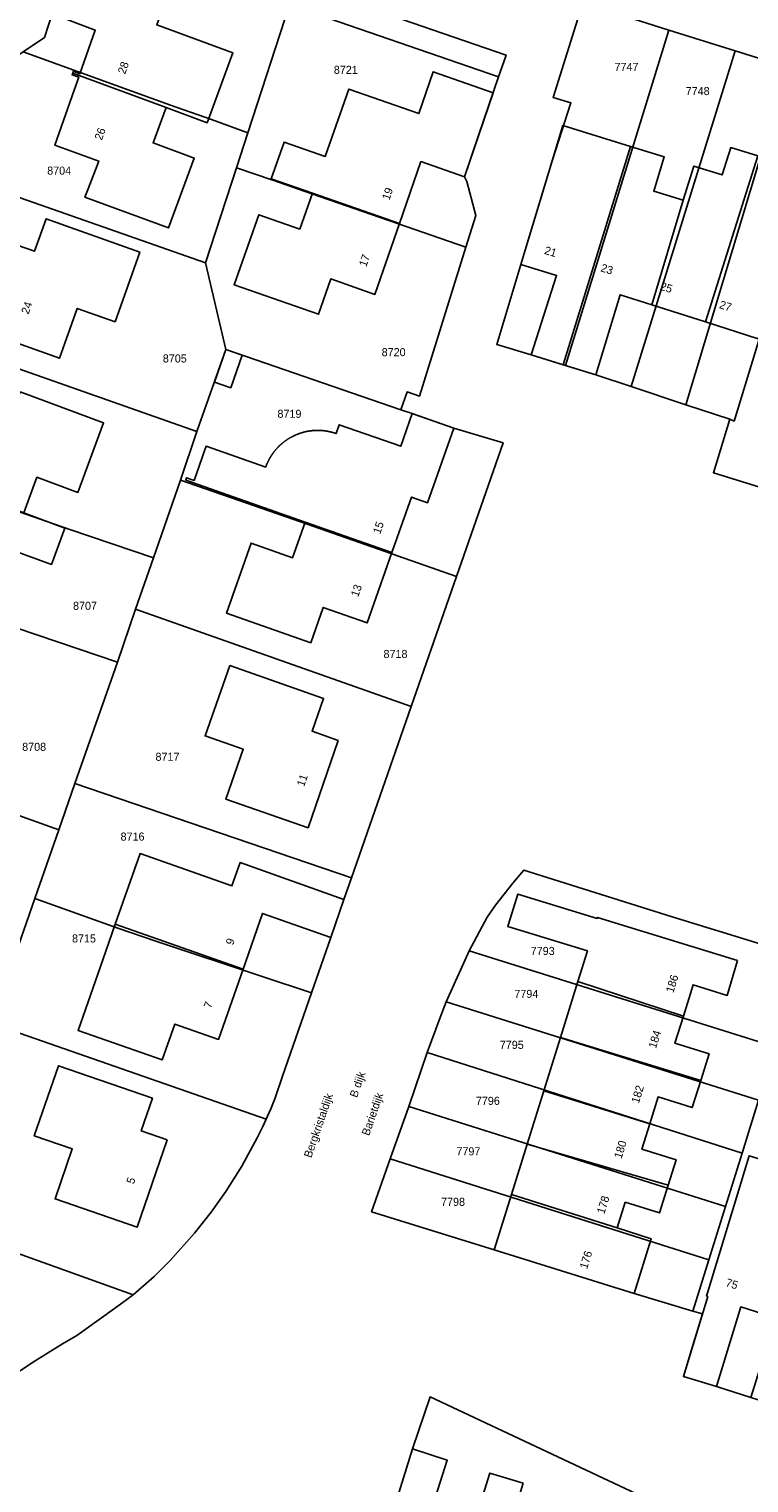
# Model space of a CAD drawing. Header units: metres. Extents: x 91564 to 92566, y 393362 to 394362.
# Tile 69 of 86: x 92384 to 92447, y 393612 to 393739. Entities that reach past the tile are written whole.
import ezdxf

# ---------------------------------------------------------------- set-up
doc = ezdxf.new("R2010")
doc.units = ezdxf.units.M
for name, color, linetype in [('ADRES', 1, 'CONTINUOUS'), ('PAND', 1, 'CONTINUOUS'), ('PERCEEL', 7, 'CONTINUOUS'), ('PERCEELNUMMER', 7, 'CONTINUOUS')]:
    doc.layers.add(name, color=color, linetype=linetype)

msp = doc.modelspace()

# ---------------------------------------------------------------- linework, layer by layer
at = {"layer": 'PAND'}
for points in [[(92388.211, 393734.951), (92396.335, 393731.952), (92399.899, 393730.636), (92402.137, 393736.696), (92395.523, 393739.138), (92397.241, 393743.791), (92389.033, 393746.822), (92386.909, 393741.071), (92387.21, 393740.96), (92387.345, 393741.326), (92388.292, 393740.976), (92387.773, 393739.569), (92390.17, 393738.684), (92388.838, 393734.891), (92388.266, 393735.102), (92388.211, 393734.951)], [(92396.335, 393731.952), (92388.211, 393734.951), (92388.154, 393734.794), (92388.732, 393734.588), (92388.334, 393733.456), (92386.654, 393728.672), (92390.472, 393727.306), (92389.54, 393724.89), (92389.262, 393724.17), (92396.533, 393721.486), (92398.773, 393727.556), (92395.199, 393728.875), (92396.335, 393731.952)], [(92422.288, 393725.93), (92424.792, 393733.242), (92419.56, 393735.064), (92418.316, 393731.431), (92412.216, 393733.556), (92410.176, 393727.701), (92406.588, 393728.951), (92405.473, 393725.75), (92409.052, 393724.503), (92416.628, 393721.863), (92418.499, 393727.257), (92422.288, 393725.93)], [(92436.71, 393728.572), (92430.826, 393730.39), (92427.186, 393718.32), (92430.291, 393717.357), (92428.076, 393710.46), (92430.86, 393709.606), (92436.71, 393728.572)], [(92441.311, 393723.893), (92438.746, 393724.686), (92439.665, 393727.657), (92436.71, 393728.572), (92430.86, 393709.606), (92433.713, 393708.73), (92435.838, 393715.687), (92438.567, 393714.816), (92441.311, 393723.893)], [(92447.794, 393727.75), (92445.445, 393728.476), (92444.71, 393726.097), (92442.23, 393726.864), (92441.311, 393723.893), (92438.567, 393714.816), (92443.236, 393713.327), (92447.794, 393727.75)], [(92450.208, 393718.797), (92450.864, 393720.918), (92448.428, 393721.671), (92450.088, 393727.04), (92447.794, 393727.75), (92443.236, 393713.327), (92447.82, 393711.864), (92450.208, 393718.797)], [(92416.628, 393721.863), (92409.052, 393724.503), (92407.97, 393721.396), (92404.391, 393722.643), (92402.263, 393716.533), (92409.582, 393713.984), (92410.65, 393717.053), (92414.495, 393715.714), (92416.628, 393721.863)], [(92382.635, 393720.261), (92379.962, 393712.684), (92387.059, 393710.167), (92388.597, 393714.502), (92391.895, 393713.332), (92394.045, 393719.392), (92385.893, 393722.284), (92384.892, 393719.462), (92382.635, 393720.261)], [(92400.534, 393708.088), (92401.949, 393707.594), (92402.94, 393710.428), (92401.524, 393710.92), (92400.534, 393708.088)], [(92383.627, 393707.236), (92382.483, 393704.138), (92378.703, 393705.496), (92376.588, 393699.442), (92383.955, 393696.721), (92385.098, 393699.817), (92388.663, 393698.5), (92390.897, 393704.551), (92383.627, 393707.236)], [(92421.35, 393704.1), (92417.889, 393705.301), (92417.738, 393705.353), (92416.746, 393702.523), (92411.38, 393704.385), (92411.112, 393703.621), (92411.092, 393703.628), (92411.072, 393703.635), (92411.053, 393703.642), (92411.033, 393703.648), (92411.013, 393703.655), (92410.993, 393703.661), (92410.973, 393703.668), (92410.953, 393703.674), (92410.933, 393703.68), (92410.913, 393703.686), (92410.893, 393703.692), (92410.873, 393703.698), (92410.853, 393703.704), (92410.833, 393703.71), (92410.812, 393703.716), (92410.792, 393703.721), (92410.772, 393703.727), (92410.752, 393703.732), (92410.731, 393703.738), (92410.711, 393703.743), (92410.691, 393703.748), (92410.671, 393703.753), (92410.65, 393703.758), (92410.63, 393703.763), (92410.609, 393703.768), (92410.589, 393703.773), (92410.569, 393703.777), (92410.548, 393703.782), (92410.528, 393703.786), (92410.507, 393703.791), (92410.487, 393703.795), (92410.466, 393703.799), (92410.446, 393703.803), (92410.425, 393703.807), (92410.404, 393703.811), (92410.384, 393703.815), (92410.363, 393703.819), (92410.343, 393703.823), (92410.322, 393703.826), (92410.301, 393703.83), (92410.281, 393703.833), (92410.26, 393703.836), (92410.239, 393703.84), (92410.218, 393703.843), (92410.198, 393703.846), (92410.177, 393703.849), (92410.156, 393703.851), (92410.135, 393703.854), (92410.115, 393703.857), (92410.094, 393703.859), (92410.073, 393703.862), (92410.052, 393703.864), (92410.031, 393703.867), (92410.011, 393703.869), (92409.99, 393703.871), (92409.969, 393703.873), (92409.948, 393703.875), (92409.927, 393703.877), (92409.906, 393703.878), (92409.885, 393703.88), (92409.864, 393703.882), (92409.843, 393703.883), (92409.823, 393703.885), (92409.802, 393703.886), (92409.781, 393703.887), (92409.76, 393703.888), (92409.739, 393703.889), (92409.718, 393703.89), (92409.697, 393703.891), (92409.676, 393703.892), (92409.655, 393703.892), (92409.634, 393703.893), (92409.613, 393703.893), (92409.592, 393703.894), (92409.571, 393703.894), (92409.55, 393703.894), (92409.529, 393703.894), (92409.508, 393703.894), (92409.487, 393703.894), (92409.467, 393703.894), (92409.446, 393703.894), (92409.425, 393703.894), (92409.404, 393703.893), (92409.383, 393703.893), (92409.362, 393703.892), (92409.341, 393703.891), (92409.32, 393703.89), (92409.299, 393703.89), (92409.278, 393703.889), (92409.257, 393703.888), (92409.236, 393703.886), (92409.215, 393703.885), (92409.194, 393703.884), (92409.173, 393703.882), (92409.153, 393703.881), (92409.132, 393703.879), (92409.111, 393703.877), (92409.09, 393703.876), (92409.069, 393703.874), (92409.048, 393703.872), (92409.027, 393703.87), (92409.006, 393703.867), (92408.986, 393703.865), (92408.965, 393703.863), (92408.944, 393703.86), (92408.923, 393703.858), (92408.902, 393703.855), (92408.882, 393703.852), (92408.861, 393703.85), (92408.84, 393703.847), (92408.819, 393703.844), (92408.799, 393703.841), (92408.778, 393703.838), (92408.757, 393703.834), (92408.737, 393703.831), (92408.716, 393703.827), (92408.695, 393703.824), (92408.675, 393703.82), (92408.654, 393703.817), (92408.633, 393703.813), (92408.613, 393703.809), (92408.592, 393703.805), (92408.572, 393703.801), (92408.551, 393703.797), (92408.531, 393703.792), (92408.51, 393703.788), (92408.49, 393703.784), (92408.469, 393703.779), (92408.449, 393703.774), (92408.428, 393703.77), (92408.408, 393703.765), (92408.387, 393703.76), (92408.367, 393703.755), (92408.347, 393703.75), (92408.326, 393703.745), (92408.306, 393703.74), (92408.286, 393703.734), (92408.266, 393703.729), (92408.245, 393703.723), (92408.225, 393703.718), (92408.205, 393703.712), (92408.185, 393703.706), (92408.165, 393703.701), (92408.145, 393703.695), (92408.125, 393703.689), (92408.105, 393703.683), (92408.085, 393703.676), (92408.065, 393703.67), (92408.045, 393703.664), (92408.025, 393703.657), (92408.005, 393703.651), (92407.985, 393703.644), (92407.965, 393703.637), (92407.945, 393703.63), (92407.925, 393703.624), (92407.906, 393703.617), (92407.886, 393703.61), (92407.866, 393703.602), (92407.847, 393703.595), (92407.827, 393703.588), (92407.807, 393703.58), (92407.788, 393703.573), (92407.768, 393703.565), (92407.749, 393703.558), (92407.729, 393703.55), (92407.71, 393703.542), (92407.69, 393703.534), (92407.671, 393703.526), (92407.652, 393703.518), (92407.632, 393703.51), (92407.613, 393703.502), (92407.594, 393703.493), (92407.575, 393703.485), (92407.556, 393703.476), (92407.536, 393703.468), (92407.517, 393703.459), (92407.498, 393703.45), (92407.479, 393703.441), (92407.46, 393703.432), (92407.442, 393703.423), (92407.423, 393703.414), (92407.404, 393703.405), (92407.385, 393703.396), (92407.366, 393703.387), (92407.348, 393703.377), (92407.329, 393703.368), (92407.31, 393703.358), (92407.292, 393703.348), (92407.273, 393703.339), (92407.255, 393703.329), (92407.236, 393703.319), (92407.218, 393703.309), (92407.199, 393703.299), (92407.181, 393703.289), (92407.163, 393703.278), (92407.144, 393703.268), (92407.126, 393703.258), (92407.108, 393703.247), (92407.09, 393703.237), (92407.072, 393703.226), (92407.054, 393703.215), (92407.036, 393703.205), (92407.018, 393703.194), (92407, 393703.183), (92406.982, 393703.172), (92406.965, 393703.161), (92406.947, 393703.15), (92406.929, 393703.138), (92406.911, 393703.127), (92406.894, 393703.116), (92406.876, 393703.104), (92406.859, 393703.093), (92406.841, 393703.081), (92406.824, 393703.069), (92406.807, 393703.057), (92406.789, 393703.046), (92406.772, 393703.034), (92406.755, 393703.022), (92406.738, 393703.01), (92406.721, 393702.997), (92406.704, 393702.985), (92406.687, 393702.973), (92406.67, 393702.96), (92406.653, 393702.948), (92406.636, 393702.935), (92406.62, 393702.923), (92406.603, 393702.91), (92406.586, 393702.897), (92406.57, 393702.885), (92406.553, 393702.872), (92406.537, 393702.859), (92406.52, 393702.846), (92406.504, 393702.833), (92406.488, 393702.819), (92406.471, 393702.806), (92406.455, 393702.793), (92406.439, 393702.779), (92406.423, 393702.766), (92406.407, 393702.752), (92406.391, 393702.739), (92406.375, 393702.725), (92406.359, 393702.711), (92406.344, 393702.698), (92406.328, 393702.684), (92406.312, 393702.67), (92406.297, 393702.656), (92406.281, 393702.642), (92406.266, 393702.628), (92406.25, 393702.613), (92406.235, 393702.599), (92406.22, 393702.585), (92406.205, 393702.57), (92406.189, 393702.556), (92406.174, 393702.541), (92406.159, 393702.527), (92406.144, 393702.512), (92406.13, 393702.497), (92406.115, 393702.482), (92406.1, 393702.467), (92406.085, 393702.453), (92406.071, 393702.438), (92406.056, 393702.422), (92406.042, 393702.407), (92406.027, 393702.392), (92406.013, 393702.377), (92405.998, 393702.362), (92405.984, 393702.346), (92405.97, 393702.331), (92405.956, 393702.315), (92405.942, 393702.3), (92405.928, 393702.284), (92405.914, 393702.268), (92405.9, 393702.253), (92405.887, 393702.237), (92405.873, 393702.221), (92405.859, 393702.205), (92405.846, 393702.189), (92405.832, 393702.173), (92405.819, 393702.157), (92405.805, 393702.141), (92405.792, 393702.124), (92405.779, 393702.108), (92405.766, 393702.092), (92405.753, 393702.075), (92405.74, 393702.059), (92405.727, 393702.042), (92405.714, 393702.026), (92405.701, 393702.009), (92405.689, 393701.993), (92405.676, 393701.976), (92405.664, 393701.959), (92405.651, 393701.942), (92405.639, 393701.925), (92405.626, 393701.908), (92405.614, 393701.891), (92405.602, 393701.874), (92405.59, 393701.857), (92405.578, 393701.84), (92405.566, 393701.823), (92405.554, 393701.806), (92405.542, 393701.788), (92405.53, 393701.771), (92405.519, 393701.753), (92405.507, 393701.736), (92405.496, 393701.718), (92405.484, 393701.701), (92405.473, 393701.683), (92405.462, 393701.666), (92405.451, 393701.648), (92405.439, 393701.63), (92405.428, 393701.612), (92405.417, 393701.594), (92405.407, 393701.576), (92405.396, 393701.558), (92405.385, 393701.54), (92405.374, 393701.522), (92405.364, 393701.504), (92405.353, 393701.486), (92405.343, 393701.468), (92405.333, 393701.45), (92405.322, 393701.431), (92405.312, 393701.413), (92405.302, 393701.395), (92405.292, 393701.376), (92405.282, 393701.358), (92405.272, 393701.339), (92405.263, 393701.321), (92405.253, 393701.302), (92405.243, 393701.284), (92405.234, 393701.265), (92405.224, 393701.246), (92405.215, 393701.228), (92405.206, 393701.209), (92405.197, 393701.19), (92405.187, 393701.171), (92405.178, 393701.152), (92405.169, 393701.133), (92405.161, 393701.114), (92405.152, 393701.095), (92405.143, 393701.076), (92405.135, 393701.057), (92405.126, 393701.038), (92405.118, 393701.019), (92405.109, 393700.999), (92405.101, 393700.98), (92405.093, 393700.961), (92405.085, 393700.942), (92405.077, 393700.922), (92405.069, 393700.903), (92405.061, 393700.883), (92405.053, 393700.864), (92405.045, 393700.844), (92405.038, 393700.825), (92405.03, 393700.805), (92405.023, 393700.786), (92405.016, 393700.766), (92405.008, 393700.746), (92405.001, 393700.727), (92404.994, 393700.707), (92399.813, 393702.523), (92399.701, 393702.203), (92398.768, 393699.541), (92398.107, 393699.773), (92398.034, 393699.566), (92408.415, 393695.926), (92415.974, 393693.276), (92417.663, 393698.096), (92419.07, 393697.604), (92421.35, 393704.1)], [(92383.955, 393696.721), (92376.588, 393699.442), (92374.871, 393694.53), (92368.994, 393696.62), (92367.826, 393693.278), (92376.627, 393690.185), (92377.378, 393692.221), (92381.712, 393690.62), (92382.797, 393693.556), (92386.361, 393692.24), (92387.529, 393695.401), (92383.955, 393696.721)], [(92415.974, 393693.276), (92408.415, 393695.926), (92407.33, 393692.831), (92403.725, 393694.094), (92401.592, 393688.008), (92408.905, 393685.444), (92409.98, 393688.511), (92413.831, 393687.162), (92415.974, 393693.276)], [(92411.309, 393676.945), (92409.029, 393677.749), (92410.028, 393680.598), (92401.878, 393683.456), (92399.728, 393677.335), (92403.044, 393676.185), (92401.536, 393671.839), (92408.679, 393669.361), (92411.309, 393676.945)], [(92410.656, 393659.831), (92411.785, 393663.134), (92402.769, 393666.335), (92402.057, 393664.306), (92394.065, 393667.111), (92391.913, 393660.977), (92403.022, 393657.079), (92404.701, 393661.915), (92410.656, 393659.831)], [(92446.033, 393657.827), (92433.861, 393661.564), (92433.825, 393661.483), (92426.923, 393663.59), (92426.114, 393660.988), (92426.046, 393660.768), (92432.981, 393658.648), (92432.149, 393655.986), (92441.325, 393652.994), (92442.172, 393655.707), (92445.141, 393654.779), (92446.033, 393657.827)], [(92403.022, 393657.079), (92391.913, 393660.977), (92390.824, 393657.872), (92388.676, 393651.748), (92395.989, 393649.182), (92397.079, 393652.289), (92400.899, 393650.961), (92403.022, 393657.079)], [(92441.325, 393652.994), (92432.149, 393655.986), (92430.633, 393651.131), (92442.833, 393647.394), (92443.554, 393649.701), (92440.586, 393650.629), (92441.325, 393652.994)], [(92442.833, 393647.394), (92430.633, 393651.131), (92429.186, 393646.502), (92438.4, 393643.635), (92439.13, 393645.971), (92442.099, 393645.043), (92442.833, 393647.394)], [(92396.426, 393642.224), (92394.164, 393643.002), (92395.138, 393645.846), (92386.962, 393648.669), (92384.863, 393642.591), (92388.172, 393641.449), (92386.671, 393637.101), (92393.807, 393634.637), (92396.426, 393642.224)], [(92438.4, 393643.635), (92429.186, 393646.502), (92427.738, 393641.866), (92439.988, 393638.288), (92440.682, 393640.51), (92437.714, 393641.437), (92438.4, 393643.635)], [(92439.988, 393638.288), (92427.738, 393641.866), (92426.364, 393637.469), (92435.575, 393634.593), (92436.267, 393636.808), (92439.236, 393635.88), (92439.988, 393638.288)], [(92451.786, 393636.152), (92449.261, 393636.92), (92450.166, 393639.896), (92447.047, 393640.845), (92443.336, 393628.647), (92443.441, 393628.615), (92441.331, 393621.678), (92444.215, 393620.801), (92446.318, 393627.714), (92448.968, 393626.884), (92451.786, 393636.152)], [(92435.575, 393634.593), (92426.364, 393637.469), (92424.865, 393632.67), (92437.034, 393628.868), (92438.525, 393633.64), (92435.575, 393634.593)], [(92421.395, 393609.978), (92419.549, 393610.573), (92420.78, 393614.389), (92417.752, 393615.366), (92413.693, 393602.311), (92418.474, 393600.844), (92421.395, 393609.978)], [(92427.376, 393612.383), (92424.501, 393613.265), (92423.261, 393609.376), (92421.395, 393609.978), (92418.474, 393600.844), (92423.396, 393599.333), (92427.376, 393612.383)]]:
    msp.add_lwpolyline(points, dxfattribs=at)
at = {"layer": 'PERCEEL'}
for points in [[(92388.886, 393747.144), (92388.205, 393745.16), (92386.875, 393741.56), (92385.764, 393738.054), (92383.895, 393736.787), (92396.713, 393732.161), (92400.288, 393730.905), (92403.45, 393729.769), (92407.072, 393740.885), (92388.886, 393747.144)], [(92407.692, 393742.786), (92425.9, 393736.519), (92425.255, 393734.627), (92423.545, 393729.605), (92422.285, 393725.93), (92422.485, 393725.513), (92423.285, 393722.58), (92422.396, 393719.823), (92418.38, 393706.882), (92417.292, 393707.235), (92416.747, 393705.692), (92417.735, 393705.35), (92421.35, 393704.1), (92425.635, 393702.8), (92421.58, 393691.204), (92417.64, 393679.896), (92412.462, 393665.001), (92411.785, 393663.13), (92410.655, 393659.83), (92408.973, 393655.004), (92406.461, 393647.767), (92405.775, 393645.795), (92405.444, 393644.941), (92405.162, 393644.281), (92405.047, 393644.022), (92404.752, 393643.388), (92404.253, 393642.407), (92402.915, 393639.935), (92401.531, 393637.756), (92400.254, 393635.96), (92398.81, 393634.131), (92396.686, 393631.751), (92395.287, 393630.352), (92393.47, 393628.765), (92392.369, 393627.964), (92390.719, 393626.772), (92388.565, 393625.215), (92387.332, 393624.491), (92384.719, 393622.872), (92383.724, 393622.225)], [(92425.255, 393734.627), (92425.9, 393736.519), (92407.692, 393742.786), (92407.072, 393740.885), (92425.255, 393734.627)], [(92383.895, 393736.787), (92385.764, 393738.054), (92386.875, 393741.56)], [(92425.255, 393734.627), (92407.072, 393740.885), (92403.45, 393729.769), (92402.457, 393726.722), (92405.615, 393725.642), (92409.02, 393724.462), (92422.396, 393719.823), (92423.285, 393722.58), (92422.485, 393725.513), (92422.285, 393725.93), (92423.545, 393729.605), (92425.255, 393734.627)], [(92440.071, 393738.694), (92432.579, 393741.048), (92429.997, 393732.837), (92431.545, 393732.375), (92429.925, 393727.41), (92427.185, 393718.32), (92425.09, 393711.368), (92428.075, 393710.46), (92431.069, 393709.541), (92440.071, 393738.694)], [(92425.09, 393711.368), (92427.185, 393718.32), (92429.925, 393727.41), (92431.545, 393732.375), (92429.997, 393732.837), (92432.579, 393741.048), (92440.071, 393738.694), (92445.832, 393736.885), (92450.384, 393735.455)], [(92431.069, 393709.541), (92433.71, 393708.73), (92436.784, 393707.7), (92445.832, 393736.885), (92440.071, 393738.694), (92431.069, 393709.541)], [(92383.895, 393736.787), (92382.995, 393736.191), (92379.223, 393725.649), (92399.762, 393718.451), (92402.457, 393726.722), (92403.45, 393729.769), (92400.288, 393730.905), (92396.713, 393732.161), (92383.895, 393736.787)], [(92450.384, 393735.455), (92445.832, 393736.885), (92436.784, 393707.7), (92441.539, 393706.107), (92450.384, 393735.455)], [(92454.736, 393734.088), (92450.384, 393735.455), (92441.539, 393706.107), (92445.375, 393704.87), (92445.732, 393704.708), (92454.736, 393734.088)], [(92445.375, 393704.87), (92443.93, 393700.215), (92449.266, 393698.557), (92459.527, 393732.583), (92454.736, 393734.088), (92445.732, 393704.708), (92445.375, 393704.87)], [(92422.396, 393719.823), (92409.02, 393724.462), (92405.615, 393725.642), (92402.457, 393726.722), (92399.762, 393718.451), (92401.526, 393710.915), (92416.747, 393705.692), (92417.292, 393707.235), (92418.38, 393706.882), (92422.396, 393719.823)], [(92379.223, 393725.649), (92374.592, 393712.38), (92399.015, 393703.786), (92401.526, 393710.915), (92399.762, 393718.451), (92379.223, 393725.649)], [(92374.592, 393712.38), (92370.679, 393701.424), (92384.116, 393696.611), (92387.959, 393695.268), (92395.226, 393692.818), (92397.581, 393699.582), (92399.015, 393703.786), (92374.592, 393712.38)], [(92421.58, 393691.204), (92425.635, 393702.8), (92421.35, 393704.1), (92417.735, 393705.35), (92416.747, 393705.692), (92401.526, 393710.915), (92399.015, 393703.786), (92397.581, 393699.582), (92403.338, 393697.576), (92408.591, 393695.736), (92421.58, 393691.204)], [(92449.266, 393698.557), (92443.93, 393700.215), (92445.375, 393704.87), (92441.539, 393706.107), (92436.784, 393707.7), (92433.71, 393708.73), (92431.069, 393709.541), (92428.075, 393710.46), (92425.09, 393711.368)], [(92370.679, 393701.424), (92368.99, 393696.62), (92367.825, 393693.275), (92367.42, 393692.1), (92392.09, 393683.754), (92393.667, 393688.342), (92395.226, 393692.818), (92387.959, 393695.268), (92384.116, 393696.611), (92370.679, 393701.424)], [(92417.64, 393679.896), (92421.58, 393691.204), (92408.591, 393695.736), (92403.338, 393697.576), (92397.581, 393699.582), (92395.226, 393692.818), (92393.667, 393688.342), (92417.64, 393679.896)], [(92367.42, 393692.1), (92362.455, 393677.958), (92386.99, 393669.165), (92388.401, 393673.216), (92392.09, 393683.754), (92367.42, 393692.1)], [(92412.462, 393665.001), (92417.64, 393679.896), (92393.667, 393688.342), (92392.09, 393683.754), (92388.401, 393673.216), (92412.462, 393665.001)], [(92362.455, 393677.958), (92358.923, 393667.883), (92372.386, 393662.867), (92376.022, 393661.603), (92383.461, 393659.027), (92384.921, 393663.221), (92386.99, 393669.165), (92362.455, 393677.958)], [(92408.973, 393655.004), (92410.655, 393659.83), (92411.785, 393663.13), (92412.462, 393665.001), (92388.401, 393673.216), (92386.99, 393669.165), (92384.921, 393663.221), (92392.143, 393660.644), (92395.523, 393659.47), (92404.786, 393656.413), (92408.973, 393655.004)], [(92414.21, 393635.99), (92415.814, 393640.596), (92417.438, 393645.12), (92419.047, 393649.814), (92420.163, 393652.873), (92420.691, 393654.214), (92422.187, 393657.572), (92422.693, 393658.658), (92424.254, 393661.588), (92424.983, 393662.624), (92425.744, 393663.598), (92426.494, 393664.535), (92427.434, 393665.672), (92440.341, 393661.628), (92451.768, 393658.12)], [(92451.768, 393658.12), (92440.341, 393661.628), (92427.434, 393665.672), (92426.494, 393664.535), (92425.744, 393663.598), (92424.983, 393662.624), (92424.254, 393661.588), (92422.693, 393658.658), (92449.318, 393650.315), (92451.768, 393658.12)], [(92408.973, 393655.004), (92404.786, 393656.413), (92395.523, 393659.47), (92392.143, 393660.644), (92384.921, 393663.221), (92383.461, 393659.027), (92381.132, 393652.339), (92405.047, 393644.022), (92405.162, 393644.281), (92405.444, 393644.941), (92405.775, 393645.795), (92406.461, 393647.767), (92408.973, 393655.004)], [(92422.693, 393658.658), (92422.187, 393657.572), (92420.691, 393654.214), (92447.867, 393645.676), (92449.012, 393649.337), (92449.318, 393650.315), (92422.693, 393658.658)], [(92420.691, 393654.214), (92420.163, 393652.873), (92419.047, 393649.814), (92446.429, 393641.08), (92447.867, 393645.676), (92420.691, 393654.214)], [(92405.047, 393644.022), (92381.132, 393652.339), (92380.171, 393649.579), (92375.206, 393635.319), (92393.47, 393628.765), (92395.287, 393630.352), (92396.686, 393631.751), (92398.81, 393634.131), (92400.254, 393635.96), (92401.531, 393637.756), (92402.915, 393639.935), (92404.253, 393642.407), (92404.752, 393643.388), (92405.047, 393644.022)], [(92419.047, 393649.814), (92417.438, 393645.12), (92444.974, 393636.429), (92446.429, 393641.08), (92419.047, 393649.814)], [(92447.191, 393619.849), (92455.773, 393647.228), (92449.012, 393649.337), (92447.867, 393645.676), (92446.429, 393641.08), (92444.974, 393636.429), (92443.529, 393631.809), (92442.141, 393627.331), (92442.984, 393627.115), (92442.009, 393623.908), (92441.33, 393621.675), (92444.215, 393620.8), (92447.191, 393619.849)], [(92417.438, 393645.12), (92415.814, 393640.596), (92443.529, 393631.809), (92444.974, 393636.429), (92417.438, 393645.12)], [(92350.608, 393644.074), (92347.17, 393634.332), (92364.161, 393628.006), (92367.951, 393626.688), (92382.598, 393621.466), (92383.724, 393622.225), (92384.719, 393622.872), (92387.332, 393624.491), (92388.565, 393625.215), (92390.719, 393626.772), (92392.369, 393627.964), (92393.47, 393628.765), (92375.206, 393635.319), (92350.608, 393644.074)], [(92415.814, 393640.596), (92414.21, 393635.99), (92424.865, 393632.67), (92437.03, 393628.865), (92442.141, 393627.331), (92443.529, 393631.809), (92415.814, 393640.596)], [(92469.09, 393609.715), (92470.04, 393612.65), (92465.231, 393614.167), (92460.878, 393615.554), (92456.243, 393617.032), (92451.607, 393618.438), (92447.191, 393619.849), (92444.215, 393620.8), (92441.33, 393621.675), (92442.009, 393623.908), (92442.984, 393627.115), (92442.141, 393627.331), (92437.03, 393628.865), (92424.865, 393632.67), (92414.21, 393635.99)], [(92446.88, 393606.95), (92419.29, 393619.887), (92417.75, 393615.365), (92413.69, 393602.31)], [(92413.69, 393602.31), (92417.75, 393615.365), (92419.29, 393619.887), (92446.88, 393606.95)]]:
    msp.add_lwpolyline(points, dxfattribs=at)

# ---------------------------------------------------------------- texts
at = {"layer": 'ADRES'}
for s, rotation, p in [('28', 70.6, (92392.762, 393734.808)), ('26', 70.6, (92390.743, 393729.059)), ('19', 70.898, (92415.749, 393723.854)), ('17', 70.898, (92413.74, 393718.059)), ('21', 342.8, (92429.176, 393719.252)), ('23', 342.8, (92434.077, 393717.733)), ('25', 342.8, (92439.238, 393716.132)), ('24', 70.6, (92384.361, 393713.941)), ('27', 342.8, (92444.395, 393714.532)), ('15', 70.703, (92414.949, 393694.834)), ('13', 70.703, (92413.033, 393689.367)), ('11', 70.898, (92408.33, 393672.877)), ('9', 70.898, (92402.154, 393659.103)), ('186', 72.703, (92440.444, 393654.962)), ('7', 70.898, (92400.245, 393653.603)), ('184', 72.703, (92438.935, 393650.126)), ('B dijk', 70.892, (92412.932, 393645.852)), ('Bergkristaldijk', 70.892, (92408.951, 393640.617)), ('Barietdijk', 70.904, (92413.981, 393642.54)), ('182', 72.703, (92437.44, 393645.345)), ('180', 72.703, (92435.941, 393640.546)), ('5', 70.898, (92393.514, 393638.335)), ('178', 72.703, (92434.44, 393635.74)), ('176', 72.703, (92432.947, 393630.958)), ('75', 342.897, (92444.943, 393629.533))]:
    msp.add_text(s, height=0.7, rotation=rotation, dxfattribs=at).set_placement(p)
at = {"layer": 'PERCEELNUMMER'}
for s, p in [('8721', (92410.919, 393734.881)), ('7747', (92435.335, 393735.138)), ('7748', (92441.525, 393733.037)), ('8704', (92385.987, 393726.122)), ('8705', (92396.044, 393709.796)), ('8720', (92415.079, 393710.344)), ('8719', (92406.018, 393704.988)), ('8707', (92388.235, 393688.3)), ('8718', (92415.241, 393684.114)), ('8708', (92383.812, 393676.041)), ('8717', (92395.408, 393675.177)), ('8716', (92392.37, 393668.241)), ('8715', (92388.148, 393659.389)), ('7793', (92428.045, 393658.302)), ('7794', (92426.622, 393654.571)), ('7795', (92425.355, 393650.142)), ('7796', (92423.276, 393645.274)), ('7797', (92421.583, 393640.886)), ('7798', (92420.247, 393636.497))]:
    msp.add_text(s, height=0.7, dxfattribs=at).set_placement(p)

doc.saveas('drawing.dxf')
